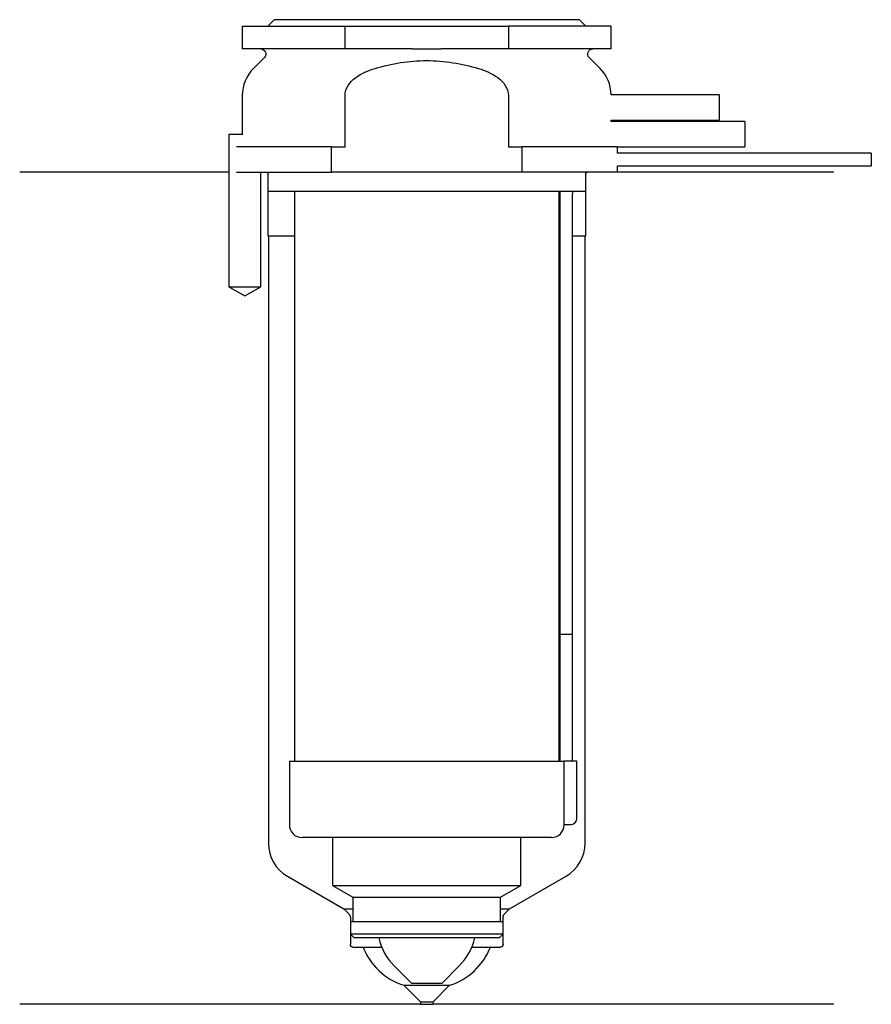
# Model space of a CAD drawing. Header units: inches. Extents: x 25.5 to 92.5, y 206.9 to 284.3.
import ezdxf

# ---------------------------------------------------------------- set-up
doc = ezdxf.new("R2010")
doc.units = ezdxf.units.IN
for name, color, linetype in [('201', 7, 'Continuous'), ('30', 7, 'Continuous'), ('32', 7, 'Continuous')]:
    doc.layers.add(name, color=color, linetype=linetype)

msp = doc.modelspace()

# ---------------------------------------------------------------- linework, layer by layer
at = {"layer": '201', "color": 113}
for p, q in [((41.976, 272.313), (25.526, 272.313)), ((41.976, 272.313), (41.976, 263.313)), ((44.476, 263.313), (44.476, 272.313)), ((44.926, 272.313), (45.026, 272.213)), ((45.026, 272.213), (45.026, 267.313)), ((70.026, 272.213), (70.126, 272.313)), ((70.026, 267.313), (70.026, 272.213)), ((89.526, 272.313), (72.526, 272.313)), ((45.026, 267.313), (45.076, 267.313)), ((45.076, 267.313), (47.126, 267.313)), ((45.076, 267.313), (45.076, 219.563)), ((67.925, 267.313), (67.975, 267.313)), ((68.975, 267.313), (69.976, 267.313)), ((69.976, 219.563), (69.976, 267.313)), ((69.976, 267.313), (70.026, 267.313)), ((41.976, 263.313), (43.226, 262.591)), ((43.226, 262.591), (44.476, 263.313)), ((46.576, 216.965), (51.021, 214.398)), ((64.031, 214.398), (68.476, 216.965)), ((51.021, 214.398), (51.403, 214.016)), ((51.021, 214.398), (51.721, 214.398)), ((51.521, 213.733), (51.521, 211.598)), ((63.33, 214.398), (64.031, 214.398)), ((63.531, 211.598), (63.531, 213.733)), ((63.648, 214.016), (64.031, 214.398)), ((51.721, 211.398), (52.526, 211.398)), ((52.526, 211.398), (53.981, 211.398)), ((61.07, 211.398), (62.526, 211.398)), ((62.526, 211.398), (63.331, 211.398)), ((55.726, 208.398), (57.026, 207.098)), ((55.726, 208.398), (59.326, 208.398)), ((58.026, 207.098), (59.326, 208.398)), ((57.026, 206.898), (25.526, 206.898)), ((57.026, 207.098), (58.026, 207.098)), ((57.026, 207.098), (57.026, 206.898)), ((57.026, 206.898), (58.026, 206.898)), ((58.026, 206.898), (58.026, 207.098)), ((89.526, 206.898), (58.026, 206.898))]:
    msp.add_line(p, q, dxfattribs=at)
for centre, radius, start, end in [((48.076, 219.563), 3, 180, 240), ((66.976, 219.563), 3, 300, 360), ((57.199, 213.177), 5, 200.83084, 252.86438), ((57.852, 213.177), 5, 287.13562, 339.16916)]:
    msp.add_arc(centre, radius, start, end, dxfattribs=at)
at = {"layer": '201', "color": 113, "extrusion": (0, 0, -1)}
for centre, radius, start, end in [((-51.121, 213.733), 0.4, 135, 180), ((-63.931, 213.733), 0.4, 0, 45), ((-51.721, 211.598), 0.2, -90, 0), ((-63.331, 211.598), 0.2, 180, 270)]:
    msp.add_arc(centre, radius, start, end, dxfattribs=at)
at = {"layer": '30', "color": 113}
for p, q in [((45.526, 284.313), (45.026, 283.813)), ((69.526, 284.313), (45.526, 284.313)), ((70.026, 283.813), (69.526, 284.313)), ((43.026, 283.813), (51.103, 283.813)), ((43.026, 283.813), (43.026, 282.013)), ((51.103, 282.013), (51.103, 283.813)), ((51.103, 283.813), (63.948, 283.813)), ((72.026, 283.813), (63.948, 283.813)), ((63.948, 283.813), (63.948, 282.013)), ((72.026, 282.013), (72.026, 283.813)), ((51.103, 282.013), (43.026, 282.013)), ((56.384, 282.013), (51.103, 282.013)), ((63.948, 282.013), (58.667, 282.013)), ((72.026, 282.013), (63.948, 282.013)), ((44.758, 281.33), (43.904, 280.476)), ((71.147, 280.476), (70.293, 281.33)), ((43.026, 278.355), (43.026, 275.313)), ((51.103, 274.313), (51.103, 278.355)), ((63.948, 278.355), (63.948, 274.313)), ((72.026, 276.313), (72.026, 276.413)), ((41.976, 275.313), (41.976, 263.313)), ((41.976, 275.313), (43.079, 275.313)), ((50.042, 274.313), (42.563, 274.313)), ((50.042, 272.313), (50.042, 274.313)), ((50.042, 274.313), (51.103, 274.313)), ((63.948, 274.313), (65.009, 274.313)), ((65.009, 274.313), (65.009, 272.313)), ((72.526, 274.313), (65.009, 274.313)), ((72.526, 273.813), (72.526, 274.313)), ((92.476, 273.813), (72.526, 273.813)), ((92.476, 273.813), (92.476, 272.813)), ((72.526, 272.813), (92.476, 272.813)), ((72.526, 272.313), (72.526, 272.813)), ((42.563, 272.313), (50.042, 272.313)), ((44.476, 263.313), (44.476, 272.313)), ((45.026, 272.313), (45.026, 270.813)), ((65.009, 272.313), (50.042, 272.313)), ((72.526, 272.313), (65.009, 272.313)), ((70.026, 270.813), (70.026, 272.313)), ((70.026, 270.813), (45.026, 270.813)), ((47.126, 270.813), (47.126, 226.013)), ((67.926, 226.013), (67.926, 270.813)), ((67.976, 270.313), (67.976, 236.013)), ((68.976, 236.013), (68.976, 270.313)), ((41.976, 263.313), (44.476, 263.313)), ((67.976, 236.013), (68.976, 236.013)), ((67.976, 236.013), (67.976, 226.013)), ((67.976, 236.013), (68.976, 236.013)), ((68.976, 226.013), (68.976, 236.013)), ((46.726, 226.013), (68.294, 226.013)), ((46.726, 226.013), (46.726, 221.013)), ((68.294, 226.013), (68.294, 221.513)), ((69.326, 226.013), (68.294, 226.013)), ((69.326, 221.513), (69.326, 226.013)), ((68.826, 221.013), (68.321, 221.013)), ((67.326, 220.013), (47.726, 220.013)), ((50.126, 220.013), (50.126, 216.234)), ((64.926, 216.234), (64.926, 220.013)), ((50.126, 216.234), (64.926, 216.234)), ((50.126, 216.234), (51.721, 215.313)), ((63.331, 215.313), (64.926, 216.234)), ((51.721, 215.313), (51.721, 213.413)), ((51.721, 215.313), (63.331, 215.313)), ((63.331, 213.413), (63.331, 215.313)), ((51.521, 213.413), (51.521, 212.413)), ((51.521, 213.413), (63.531, 213.413)), ((63.531, 212.413), (63.531, 213.413)), ((51.521, 212.413), (51.821, 212.113)), ((63.531, 212.413), (51.521, 212.413)), ((63.231, 212.113), (63.531, 212.413)), ((63.231, 212.113), (51.821, 212.113)), ((54.976, 209.913), (56.326, 208.563)), ((58.726, 208.563), (60.076, 209.913)), ((56.326, 208.563), (58.726, 208.563))]:
    msp.add_line(p, q, dxfattribs=at)
at = {"layer": '30', "color": 113, "extrusion": (0, 0, -1)}
for centre, radius, start, end in [((-44.476, 281.613), 0.4, 90, 225), ((-70.576, 281.613), 0.4, -45, 90), ((-71.476, 270.313), 2.5, 0, 11.53827)]:
    msp.add_arc(centre, radius, start, end, dxfattribs=at)
at = {"layer": '30', "color": 113}
for centre, radius, start, end in [((46.026, 278.355), 3, 135, 180), ((69.026, 278.355), 3, 1.11445, 45), ((71.476, 270.313), 3.5, 171.78609, 180), ((68.826, 221.513), 0.5, -90, 0), ((47.726, 221.013), 1, 180, 270), ((67.326, 221.013), 1, -90, 0), ((58.235, 213.172), 4.609, 193.28555, 225), ((56.816, 213.172), 4.609, 315, 346.71445)]:
    msp.add_arc(centre, radius, start, end, dxfattribs=at)
for points, knots in [([(56.384, 282.013), (56.576, 282.013), (56.767, 282.012), (57.055, 282.011), (57.15, 282.01), (57.294, 282.01), (57.342, 282.01), (57.438, 282.01), (57.486, 282.01), (57.911, 282.01), (58.289, 282.013), (58.667, 282.013)], [0, 0, 0, 0, 0.25, 0.25, 0.375, 0.375, 0.4375, 0.4375, 0.5, 0.5, 1, 1, 1, 1]), ([(53.459, 280.476), (54.778, 280.87), (56.148, 281.098), (58.908, 281.097), (60.276, 280.869), (61.592, 280.476)], [0, 0, 0, 0, 0.5, 0.5, 1, 1, 1, 1]), ([(51.103, 278.355), (51.103, 278.921), (51.487, 279.426), (52.39, 280.097), (52.92, 280.315), (53.459, 280.476)], [0, 0, 0, 0, 0.5, 0.5, 1, 1, 1, 1]), ([(61.592, 280.476), (62.13, 280.315), (62.66, 280.099), (63.571, 279.42), (63.948, 278.919), (63.948, 278.355)], [0, 0, 0, 0, 0.5, 0.5, 1, 1, 1, 1]), ([(68.294, 221.513), (68.294, 221.458), (68.294, 221.401), (68.297, 221.297), (68.299, 221.247), (68.304, 221.16), (68.306, 221.122), (68.312, 221.063), (68.314, 221.041), (68.316, 221.028), (68.318, 221.018), (68.32, 221.013)], [0, 0, 0, 0, 0.208474, 0.208474, 0.417184, 0.417184, 0.626081, 0.626081, 0.836339, 0.836339, 1, 1, 1, 1])]:
    msp.add_open_spline(points, degree=3, knots=knots, dxfattribs=at)
at = {"layer": '32', "color": 113}
for p, q in [((80.526, 278.413), (72.025, 278.413)), ((80.526, 278.413), (80.526, 276.413)), ((72.025, 276.413), (80.526, 276.413)), ((82.526, 276.313), (72.025, 276.313)), ((82.526, 276.313), (82.526, 274.313)), ((72.525, 274.313), (82.526, 274.313))]:
    msp.add_line(p, q, dxfattribs=at)

doc.saveas('drawing.dxf')
